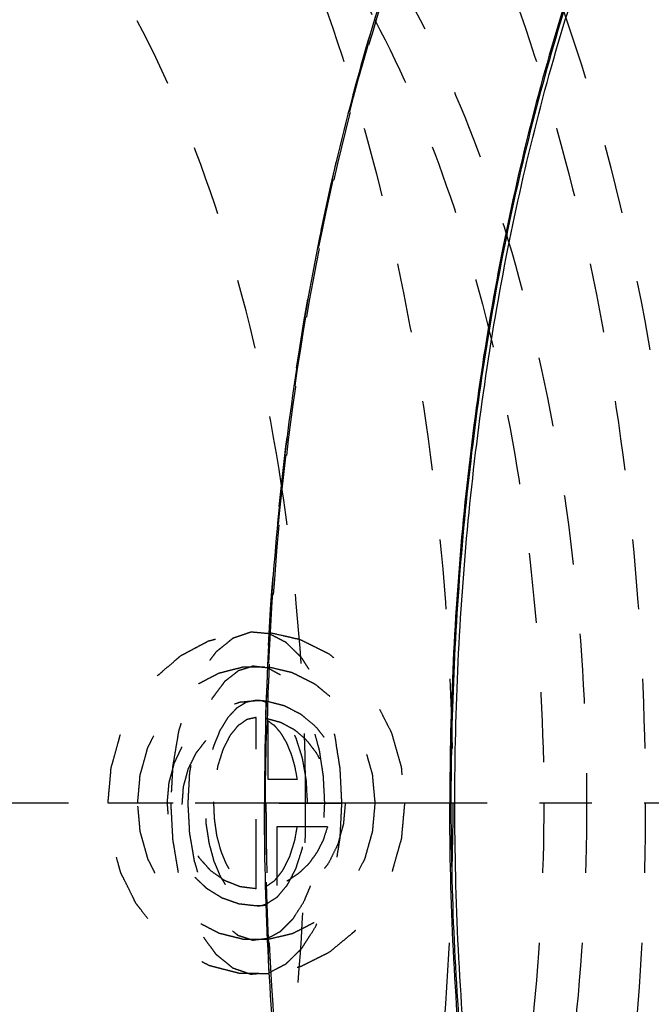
# Model space of a CAD drawing. Header units: millimetres. Extents: x 266 to 734, y 359 to 646.
# Tile 4 of 7: x 534 to 593, y 481 to 573. Entities that reach past the tile are written whole.
import ezdxf

# ---------------------------------------------------------------- set-up
doc = ezdxf.new("R2010")
doc.units = ezdxf.units.MM
doc.header["$LTSCALE"] = 65.185185
doc.linetypes.add('CENTER', pattern=[0.6, 0.375, -0.075, 0.075, -0.075])
doc.linetypes.add('HIDDEN', pattern=[0.2, 0.1, -0.1])
for name, color, linetype in [('KOERPER', 7, 'CONTINUOUS'), ('KONST.EL_MIT_GEO', 7, 'CONTINUOUS'), ('KURVEN', 7, 'CONTINUOUS')]:
    doc.layers.add(name, color=color, linetype=linetype)

msp = doc.modelspace()

# ---------------------------------------------------------------- linework, layer by layer
at = {"layer": 'KOERPER', "color": 2, "linetype": 'CENTER'}
msp.add_line((734.154, 499.4), (265.791, 499.4), dxfattribs=at)
at = {"layer": 'KOERPER', "color": 7, "linetype": 'CONTINUOUS'}
for points, knots in [([(626.864, 639.899), (624.562, 639.88), (619.884, 639.376), (610.463, 636.472), (598.954, 629.086), (586.929, 615.67), (576.497, 598.027), (567.981, 576.764), (561.661, 552.635), (557.77, 526.527), (556.899, 508.525), (556.899, 499.4)], [0, 0, 0, 0, 0.0407, 0.082581, 0.173399, 0.278137, 0.398605, 0.534027, 0.681913, 0.838654, 1, 1, 1, 1]), ([(626.864, 358.901), (624.562, 358.92), (619.884, 359.424), (610.463, 362.328), (598.954, 369.714), (586.929, 383.13), (576.497, 400.773), (567.981, 422.036), (561.661, 446.165), (557.77, 472.273), (556.899, 490.275), (556.899, 499.4)], [0, 0, 0, 0, 0.0407, 0.082581, 0.173399, 0.278137, 0.398605, 0.534027, 0.681913, 0.838654, 1, 1, 1, 1]), ([(644.47, 358.9), (642.163, 358.9), (637.474, 359.368), (628.024, 362.209), (616.467, 369.541), (604.391, 382.929), (593.912, 400.573), (585.356, 421.862), (579.005, 446.036), (575.095, 472.205), (574.22, 490.252), (574.22, 499.4)], [0, 0, 0, 0, 0.040713, 0.082569, 0.17327, 0.277885, 0.39828, 0.533699, 0.681651, 0.838509, 1, 1, 1, 1])]:
    msp.add_open_spline(points, degree=3, knots=knots, dxfattribs=at)
at = {"layer": 'KOERPER', "color": 8, "linetype": 'HIDDEN'}
for points, knots in [([(510.493, 627.4), (512.595, 627.4), (516.867, 626.974), (525.476, 624.386), (536.005, 617.706), (547.006, 605.508), (556.553, 589.434), (564.348, 570.04), (570.134, 548.017), (573.696, 524.175), (574.493, 507.734), (574.493, 499.4)], [0, 0, 0, 0, 0.040713, 0.082569, 0.17327, 0.277885, 0.398281, 0.5337, 0.681651, 0.83851, 1, 1, 1, 1]), ([(558.503, 529.075), (557.273, 537.034), (553.947, 551.992), (547.105, 569.284), (540.21, 580.786), (533.269, 589.626), (526.883, 594.869), (522.31, 597.082)], [0, 0, 0, 0, 0.303848, 0.575979, 0.697405, 0.808317, 1, 1, 1, 1]), ([(560.743, 499.4), (560.743, 501.908), (560.557, 511.831), (559.636, 521.744), (558.503, 529.075)], [0, 0, 0, 0, 0.252644, 1, 1, 1, 1]), ([(574.493, 499.4), (574.493, 491.066), (573.696, 474.625), (570.134, 450.783), (564.348, 428.76), (556.553, 409.366), (547.006, 393.292), (536.005, 381.094), (525.476, 374.414), (516.867, 371.826), (512.595, 371.4), (510.493, 371.4)], [0, 0, 0, 0, 0.16149, 0.318349, 0.4663, 0.601719, 0.722115, 0.82673, 0.917431, 0.959287, 1, 1, 1, 1]), ([(558.503, 469.725), (558.876, 472.142), (560.194, 481.981), (560.743, 491.92), (560.743, 499.4)], [0, 0, 0, 0, 0.246387, 1, 1, 1, 1])]:
    msp.add_open_spline(points, degree=3, knots=knots, dxfattribs=at)
at = {"layer": 'KONST.EL_MIT_GEO', "color": 8, "linetype": 'HIDDEN'}
msp.add_arc((835.892, 499.408), 279.003, 176.97923, 183.02068, dxfattribs=at)
for points, knots in [([(550.197, 639.4), (552.495, 639.4), (557.168, 638.934), (566.585, 636.103), (578.101, 628.797), (590.133, 615.456), (600.575, 597.875), (609.101, 576.662), (615.429, 552.574), (619.325, 526.498), (620.197, 508.515), (620.197, 499.4)], [0, 0, 0, 0, 0.040713, 0.082569, 0.17327, 0.277886, 0.398281, 0.5337, 0.681652, 0.838511, 1, 1, 1, 1]), ([(556.999, 499.4), (556.999, 508.535), (557.874, 526.556), (561.778, 552.688), (568.119, 576.828), (576.664, 598.086), (587.128, 615.705), (599.187, 629.074), (610.726, 636.396), (620.165, 639.233), (627.149, 639.93), (634.134, 639.233), (643.573, 636.396), (655.112, 629.074), (667.171, 615.705), (677.635, 598.086), (686.179, 576.828), (692.521, 552.688), (696.425, 526.556), (697.299, 508.535), (697.299, 499.4)], [0, 0, 0, 0, 0.080745, 0.159175, 0.23315, 0.30086, 0.361057, 0.413365, 0.458716, 0.479644, 0.5, 0.520356, 0.541284, 0.586635, 0.638943, 0.69914, 0.76685, 0.840825, 0.919255, 1, 1, 1, 1]), ([(626.889, 639.4), (624.604, 639.4), (619.956, 638.936), (610.581, 636.115), (599.101, 628.824), (587.093, 615.5), (576.661, 597.925), (568.137, 576.708), (561.808, 552.608), (557.912, 526.516), (557.039, 508.522), (557.039, 499.4)], [0, 0, 0, 0, 0.040508, 0.082181, 0.172631, 0.277157, 0.397587, 0.533124, 0.681243, 0.838299, 1, 1, 1, 1]), ([(565.458, 566.517), (568.276, 576.832), (573.478, 591.536), (582.999, 608.996), (590.672, 619.691), (599.018, 628.282), (607.93, 634.608), (617.275, 638.509), (623.748, 639.4), (626.889, 639.4)], [0, 0, 0, 0, 0.315898, 0.457321, 0.586504, 0.703556, 0.809632, 0.907181, 1, 1, 1, 1]), ([(523.58, 630.384), (526.082, 632.152), (531.237, 635.172), (539.565, 637.927), (548.044, 638.644), (556.494, 637.291), (564.749, 633.921), (572.683, 628.628), (580.201, 621.516), (587.219, 612.696), (593.653, 602.291), (601.584, 585.99), (609.32, 562.578), (614.935, 531.887), (616.197, 510.375), (616.197, 499.4)], [0, 0, 0, 0, 0.047643, 0.092233, 0.135313, 0.178674, 0.22406, 0.272891, 0.326146, 0.384356, 0.447686, 0.516003, 0.665867, 0.829338, 1, 1, 1, 1]), ([(510.437, 621.09), (512.761, 622.733), (517.551, 625.539), (525.288, 628.099), (533.165, 628.765), (541.016, 627.509), (548.685, 624.378), (556.056, 619.46), (563.042, 612.854), (572.1, 601.463), (581.722, 583.422), (590.094, 558.104), (595.312, 529.581), (596.485, 509.596), (596.485, 499.4)], [0, 0, 0, 0, 0.047651, 0.09225, 0.135337, 0.178706, 0.224099, 0.272939, 0.326201, 0.384422, 0.51592, 0.665809, 0.829307, 1, 1, 1, 1]), ([(528.485, 627.4), (530.586, 627.4), (534.858, 626.974), (543.467, 624.386), (553.996, 617.705), (564.998, 605.508), (574.544, 589.434), (582.339, 570.04), (588.125, 548.017), (591.687, 524.175), (592.485, 507.734), (592.485, 499.4)], [0, 0, 0, 0, 0.040713, 0.082569, 0.17327, 0.277886, 0.398281, 0.533701, 0.681652, 0.83851, 1, 1, 1, 1]), ([(499.409, 499.4), (499.409, 506.799), (500.117, 521.397), (503.278, 542.566), (508.414, 562.126), (515.336, 579.356), (523.815, 593.64), (533.589, 604.481), (542.945, 610.419), (550.595, 612.721), (554.391, 613.1), (556.259, 613.1)], [0, 0, 0, 0, 0.161399, 0.318203, 0.466122, 0.601549, 0.721988, 0.826654, 0.917398, 0.959272, 1, 1, 1, 1]), ([(579.703, 602.982), (583.232, 599.787), (589.886, 591.923), (597.945, 577.701), (604.527, 560.746), (607.674, 548.419), (608.981, 541.939)], [0, 0, 0, 0, 0.207912, 0.445627, 0.711257, 1, 1, 1, 1]), ([(532.747, 599.9), (535.948, 599.9), (542.709, 598.55), (552.009, 592.875), (560.43, 583.984), (565.041, 576.627), (567.202, 572.554)], [0, 0, 0, 0, 0.208625, 0.437387, 0.699495, 1, 1, 1, 1]), ([(578.123, 599.994), (581.869, 596.221), (588.817, 587.007), (596.938, 570.596), (603.231, 551.256), (605.957, 537.316), (606.986, 530.036)], [0, 0, 0, 0, 0.207731, 0.446449, 0.712712, 1, 1, 1, 1]), ([(568.742, 577.398), (571.784, 572.324), (577.121, 560.917), (582.736, 542.062), (586.216, 521.237), (586.997, 506.761), (586.997, 499.4)], [0, 0, 0, 0, 0.21927, 0.463999, 0.727181, 1, 1, 1, 1]), ([(567.202, 572.554), (569.836, 567.592), (574.452, 556.679), (579.32, 538.918), (582.324, 519.566), (582.997, 506.188), (582.997, 499.4)], [0, 0, 0, 0, 0.223237, 0.468768, 0.730247, 1, 1, 1, 1]), ([(557.277, 514.111), (557.754, 523.151), (559.552, 540.798), (563.178, 558.171), (565.458, 566.517)], [0, 0, 0, 0, 0.511301, 1, 1, 1, 1]), ([(556.259, 385.7), (554.392, 385.7), (550.596, 386.079), (542.946, 388.38), (533.59, 394.318), (523.816, 405.159), (515.336, 419.444), (508.414, 436.673), (503.278, 456.233), (500.117, 477.403), (499.409, 492.001), (499.409, 499.4)], [0, 0, 0, 0, 0.040728, 0.082601, 0.173342, 0.278009, 0.398448, 0.533877, 0.681798, 0.838602, 1, 1, 1, 1]), ([(596.485, 499.4), (596.485, 489.209), (595.313, 469.234), (590.099, 440.718), (581.731, 415.4), (572.111, 397.354), (563.053, 385.958), (556.066, 379.347), (548.694, 374.427), (541.023, 371.293), (533.171, 370.035), (525.292, 370.7), (517.552, 373.26), (512.761, 376.066), (510.437, 377.71)], [0, 0, 0, 0, 0.170596, 0.334047, 0.483936, 0.615471, 0.673712, 0.726993, 0.775849, 0.821255, 0.864634, 0.907731, 0.952338, 1, 1, 1, 1]), ([(616.197, 499.4), (616.197, 488.425), (614.935, 466.913), (609.32, 436.222), (601.584, 412.81), (593.653, 396.509), (587.219, 386.104), (580.201, 377.284), (572.683, 370.172), (564.749, 364.879), (556.494, 361.509), (548.044, 360.156), (539.566, 360.873), (531.237, 363.628), (526.082, 366.648), (523.58, 368.416)], [0, 0, 0, 0, 0.170662, 0.334133, 0.483997, 0.552314, 0.615644, 0.673854, 0.727109, 0.77594, 0.821326, 0.864687, 0.907767, 0.952357, 1, 1, 1, 1]), ([(592.485, 499.4), (592.485, 491.07), (591.687, 474.636), (588.129, 450.802), (582.346, 428.781), (574.553, 409.383), (565.006, 393.303), (554.003, 381.1), (543.471, 374.416), (534.86, 371.826), (530.586, 371.4), (528.485, 371.4)], [0, 0, 0, 0, 0.161402, 0.318214, 0.466147, 0.601587, 0.722023, 0.826677, 0.917408, 0.959276, 1, 1, 1, 1]), ([(620.197, 499.4), (620.197, 490.285), (619.325, 472.302), (615.429, 446.226), (609.101, 422.138), (600.575, 400.925), (590.133, 383.344), (578.101, 370.003), (566.585, 362.697), (557.168, 359.866), (552.495, 359.4), (550.197, 359.4)], [0, 0, 0, 0, 0.161489, 0.318348, 0.4663, 0.601719, 0.722114, 0.82673, 0.917431, 0.959287, 1, 1, 1, 1]), ([(697.299, 499.4), (697.299, 490.265), (696.425, 472.244), (692.521, 446.112), (686.179, 421.972), (677.635, 400.714), (667.171, 383.095), (655.112, 369.726), (643.573, 362.404), (634.134, 359.567), (627.149, 358.87), (620.165, 359.567), (610.726, 362.404), (599.187, 369.726), (587.128, 383.095), (576.664, 400.714), (568.119, 421.972), (561.778, 446.112), (557.874, 472.244), (556.999, 490.265), (556.999, 499.4)], [0, 0, 0, 0, 0.080745, 0.159175, 0.23315, 0.30086, 0.361057, 0.413365, 0.458716, 0.479644, 0.5, 0.520356, 0.541284, 0.586635, 0.638943, 0.69914, 0.76685, 0.840825, 0.919255, 1, 1, 1, 1]), ([(557.039, 499.4), (557.039, 490.278), (557.912, 472.284), (561.808, 446.192), (568.137, 422.092), (576.661, 400.875), (587.093, 383.299), (599.101, 369.976), (610.581, 362.685), (619.956, 359.864), (624.604, 359.4), (626.89, 359.4)], [0, 0, 0, 0, 0.161701, 0.318757, 0.466877, 0.602413, 0.722843, 0.827369, 0.917819, 0.959492, 1, 1, 1, 1]), ([(582.997, 499.4), (582.997, 492.613), (582.324, 479.236), (579.321, 459.885), (574.453, 442.124), (569.837, 431.21), (567.203, 426.248)], [0, 0, 0, 0, 0.269733, 0.531206, 0.776744, 1, 1, 1, 1]), ([(586.997, 499.4), (586.997, 492.039), (586.216, 477.564), (582.737, 456.739), (577.121, 437.883), (571.783, 426.476), (568.741, 421.401)], [0, 0, 0, 0, 0.272801, 0.535979, 0.780717, 1, 1, 1, 1]), ([(565.458, 432.284), (563.178, 440.631), (559.552, 458.003), (557.754, 475.65), (557.277, 484.69)], [0, 0, 0, 0, 0.4887, 1, 1, 1, 1])]:
    msp.add_open_spline(points, degree=3, knots=knots, dxfattribs=at)
at = {"layer": 'KONST.EL_MIT_GEO', "color": 7, "linetype": 'CONTINUOUS'}
for points, knots in [([(640.691, 639.697), (638.451, 639.456), (633.919, 638.523), (624.871, 634.884), (613.939, 626.883), (602.542, 613.163), (592.676, 595.545), (584.642, 574.608), (578.694, 551.051), (575.038, 525.688), (574.22, 508.238), (574.22, 499.4)], [0, 0, 0, 0, 0.040663, 0.082956, 0.175266, 0.281479, 0.402777, 0.538166, 0.685198, 0.840463, 1, 1, 1, 1]), ([(637.237, 359.918), (632.796, 360.839), (623.69, 364.609), (611.635, 374.605), (600.827, 388.646), (591.524, 406.281), (583.978, 426.961), (578.427, 450.027), (575.051, 474.726), (573.965, 500.244), (575.204, 525.733), (578.727, 550.349), (584.416, 573.28), (592.085, 593.779), (601.494, 611.193), (612.393, 624.981), (624.524, 634.697), (633.649, 638.235), (638.084, 639.047)], [0, 0, 0, 0, 0.041795, 0.088867, 0.142847, 0.204063, 0.271919, 0.3452, 0.422282, 0.501291, 0.580233, 0.657121, 0.730092, 0.797543, 0.858292, 0.911795, 0.958452, 1, 1, 1, 1]), ([(574.692, 499.4), (574.692, 508.192), (575.505, 525.555), (579.139, 550.793), (585.053, 574.242), (593.043, 595.091), (602.856, 612.641), (614.193, 626.315), (625.068, 634.301), (634.072, 637.943), (638.582, 638.883), (640.811, 639.128)], [0, 0, 0, 0, 0.159427, 0.314634, 0.461651, 0.597058, 0.718395, 0.824659, 0.917021, 0.959327, 1, 1, 1, 1]), ([(644.47, 359.46), (642.176, 359.473), (637.512, 359.963), (628.118, 362.836), (616.638, 370.177), (604.644, 383.534), (594.238, 401.111), (585.742, 422.301), (579.439, 446.349), (575.561, 472.369), (574.692, 490.308), (574.692, 499.4)], [0, 0, 0, 0, 0.040708, 0.082587, 0.17338, 0.278096, 0.398562, 0.534007, 0.681926, 0.838682, 1, 1, 1, 1])]:
    msp.add_open_spline(points, degree=3, knots=knots, dxfattribs=at)
at = {"layer": 'KURVEN', "color": 8, "linetype": 'HIDDEN'}
for p, q in [((556.135, 491.4), (556.135, 507.4)), ((557.235, 501.6), (557.235, 507.092)), ((559.981, 501.6), (557.235, 501.6)), ((569.992, 499.4), (542.279, 499.4)), ((558.287, 499.4), (564.098, 499.4)), ((562.796, 497.2), (558.04, 497.2)), ((558.04, 497.2), (558.04, 491.708))]:
    msp.add_line(p, q, dxfattribs=at)
for points, knots in [([(542.279, 499.4), (542.328, 499.945), (542.403, 500.763), (542.483, 501.718), (542.54, 502.262), (542.551, 502.677), (542.685, 503.062), (542.821, 503.587), (543.007, 504.238), (543.182, 504.893), (543.335, 505.412), (543.417, 505.814), (543.622, 506.167), (543.852, 506.655), (544.155, 507.259), (544.449, 507.868), (544.694, 508.346), (544.852, 508.73), (545.109, 509.018), (545.416, 509.435), (545.814, 509.944), (546.203, 510.462), (546.524, 510.865), (546.74, 511.194), (547.051, 511.422), (547.432, 511.762), (547.92, 512.174), (548.404, 512.589), (548.742, 512.883), (548.938, 513.044), (549.077, 513.183), (549.245, 513.255), (549.458, 513.374), (549.837, 513.572), (550.375, 513.86), (550.915, 514.144), (551.292, 514.348), (551.509, 514.458), (551.665, 514.558), (551.847, 514.59), (552.081, 514.656), (552.494, 514.761), (553.082, 514.918), (553.671, 515.07), (554.082, 515.181), (554.318, 515.238), (554.494, 515.3), (554.674, 515.287), (554.913, 515.296), (555.332, 515.3), (556.17, 515.317), (556.888, 515.328), (557.367, 515.337)], [0, 0, 0, 0, 0.0625, 0.09375, 0.109375, 0.125, 0.140625, 0.15625, 0.1875, 0.21875, 0.234375, 0.25, 0.265625, 0.28125, 0.3125, 0.34375, 0.359375, 0.375, 0.390625, 0.40625, 0.4375, 0.46875, 0.484375, 0.5, 0.515625, 0.53125, 0.5625, 0.59375, 0.609375, 0.617188, 0.625, 0.632812, 0.640625, 0.65625, 0.6875, 0.71875, 0.734375, 0.742188, 0.75, 0.757812, 0.765625, 0.78125, 0.8125, 0.84375, 0.859375, 0.867188, 0.875, 0.882812, 0.890625, 0.90625, 0.9375, 1, 1, 1, 1]), ([(557.358, 515.212), (557.075, 515.239), (556.651, 515.28), (556.155, 515.324), (555.908, 515.35), (555.766, 515.358), (555.66, 515.385), (555.553, 515.332), (555.412, 515.29), (555.163, 515.202), (554.808, 515.084), (554.453, 514.962), (554.204, 514.881), (554.063, 514.828), (553.954, 514.808), (553.857, 514.711), (553.722, 514.608), (553.489, 514.416), (553.155, 514.149), (552.822, 513.877), (552.587, 513.691), (552.455, 513.578), (552.351, 513.511), (552.267, 513.377), (552.149, 513.222), (551.945, 512.94), (551.652, 512.541), (551.358, 512.146), (551.127, 511.818), (550.942, 511.605), (550.803, 511.264), (550.602, 510.855), (550.357, 510.326), (550.107, 509.808), (549.914, 509.382), (549.752, 509.089), (549.654, 508.698), (549.501, 508.211), (549.319, 507.59), (549.13, 506.976), (548.987, 506.477), (548.86, 506.121), (548.807, 505.698), (548.71, 505.156), (548.598, 504.471), (548.48, 503.791), (548.394, 503.242), (548.309, 502.84), (548.302, 502.404), (548.265, 501.834), (548.214, 500.83), (548.166, 499.972), (548.135, 499.4)], [0, 0, 0, 0, 0.0625, 0.09375, 0.109375, 0.117188, 0.125, 0.132812, 0.140625, 0.15625, 0.1875, 0.21875, 0.234375, 0.242188, 0.25, 0.257812, 0.265625, 0.28125, 0.3125, 0.34375, 0.359375, 0.367188, 0.375, 0.382812, 0.390625, 0.40625, 0.4375, 0.46875, 0.484375, 0.5, 0.515625, 0.53125, 0.5625, 0.59375, 0.609375, 0.625, 0.640625, 0.65625, 0.6875, 0.71875, 0.734375, 0.75, 0.765625, 0.78125, 0.8125, 0.84375, 0.859375, 0.875, 0.890625, 0.90625, 0.9375, 1, 1, 1, 1]), ([(564.135, 499.4), (564.111, 499.869), (564.075, 500.573), (564.029, 501.512), (563.993, 502.096), (563.982, 502.57), (563.907, 503.018), (563.788, 503.808), (563.635, 504.699), (563.518, 505.619), (563.281, 506.438), (562.994, 507.464), (562.728, 508.524), (562.406, 509.218), (562.179, 509.761), (561.946, 510.291), (561.653, 511.036), (561.264, 511.58), (560.894, 512.166), (560.612, 512.591), (560.386, 512.975), (560.17, 513.167), (559.959, 513.379), (559.694, 513.637), (559.377, 513.952), (559.112, 514.207), (558.902, 514.425), (558.669, 514.519), (558.386, 514.68), (557.929, 514.913), (557.587, 515.093), (557.358, 515.212)], [0, 0, 0, 0, 0.0625, 0.09375, 0.125, 0.140625, 0.15625, 0.1875, 0.25, 0.28125, 0.3125, 0.375, 0.4375, 0.46875, 0.5, 0.53125, 0.5625, 0.625, 0.65625, 0.6875, 0.71875, 0.734375, 0.75, 0.78125, 0.8125, 0.84375, 0.859375, 0.875, 0.90625, 0.9375, 1, 1, 1, 1]), ([(557.367, 515.337), (557.781, 515.243), (558.403, 515.1), (559.233, 514.917), (559.748, 514.787), (560.168, 514.72), (560.561, 514.515), (561.055, 514.276), (561.647, 513.98), (562.141, 513.739), (562.534, 513.539), (562.938, 513.361), (563.356, 512.985), (563.877, 512.57), (564.393, 512.144), (564.825, 511.794), (565.125, 511.545), (565.3, 511.408), (565.438, 511.214), (565.624, 510.992), (565.913, 510.624), (566.277, 510.169), (566.639, 509.712), (566.932, 509.349), (567.109, 509.116), (567.264, 508.942), (567.369, 508.725), (567.562, 508.353), (567.832, 507.817), (568.16, 507.177), (568.478, 506.532), (568.773, 506.007), (568.889, 505.537), (569.026, 505.076), (569.189, 504.496), (569.39, 503.802), (569.552, 503.221), (569.693, 502.761), (569.716, 502.255), (569.786, 501.638), (569.874, 500.642), (569.945, 499.897), (569.992, 499.4)], [0, 0, 0, 0, 0.0625, 0.09375, 0.125, 0.140625, 0.15625, 0.1875, 0.21875, 0.25, 0.265625, 0.28125, 0.3125, 0.34375, 0.375, 0.40625, 0.421875, 0.429688, 0.4375, 0.453125, 0.46875, 0.5, 0.53125, 0.546875, 0.5625, 0.570312, 0.578125, 0.59375, 0.625, 0.65625, 0.6875, 0.71875, 0.734375, 0.75, 0.78125, 0.8125, 0.84375, 0.859375, 0.875, 0.90625, 0.9375, 1, 1, 1, 1]), ([(545.05, 499.4), (545.089, 499.836), (545.15, 500.49), (545.213, 501.254), (545.259, 501.69), (545.267, 502.02), (545.377, 502.335), (545.488, 502.761), (545.64, 503.291), (545.784, 503.824), (545.908, 504.245), (545.977, 504.574), (546.141, 504.853), (546.326, 505.244), (546.57, 505.725), (546.806, 506.212), (547.004, 506.594), (547.131, 506.9), (547.337, 507.13), (547.585, 507.463), (547.904, 507.868), (548.216, 508.281), (548.474, 508.603), (548.648, 508.866), (548.897, 509.047), (549.202, 509.318), (549.594, 509.645), (549.98, 509.98), (550.295, 510.237), (550.517, 510.458), (550.792, 510.574), (551.14, 510.765), (551.582, 510.991), (552.02, 511.226), (552.374, 511.402), (552.631, 511.565), (552.92, 511.612), (553.295, 511.716), (553.768, 511.831), (554.239, 511.956), (554.617, 512.043), (554.898, 512.14), (555.189, 512.117), (555.573, 512.129), (556.247, 512.129), (556.824, 512.137), (557.208, 512.14)], [0, 0, 0, 0, 0.0625, 0.09375, 0.109375, 0.125, 0.140625, 0.15625, 0.1875, 0.21875, 0.234375, 0.25, 0.265625, 0.28125, 0.3125, 0.34375, 0.359375, 0.375, 0.390625, 0.40625, 0.4375, 0.46875, 0.484375, 0.5, 0.515625, 0.53125, 0.5625, 0.59375, 0.609375, 0.625, 0.640625, 0.65625, 0.6875, 0.71875, 0.734375, 0.75, 0.765625, 0.78125, 0.8125, 0.84375, 0.859375, 0.875, 0.890625, 0.90625, 0.9375, 1, 1, 1, 1]), ([(557.204, 512.02), (556.974, 512.048), (556.629, 512.086), (556.226, 512.14), (555.996, 512.159), (555.823, 512.206), (555.653, 512.125), (555.425, 512.062), (555.141, 511.967), (554.856, 511.882), (554.63, 511.801), (554.456, 511.774), (554.298, 511.621), (554.083, 511.462), (553.815, 511.247), (553.546, 511.042), (553.333, 510.865), (553.167, 510.765), (553.027, 510.544), (552.83, 510.291), (552.589, 509.96), (552.344, 509.638), (552.153, 509.37), (551.998, 509.194), (551.888, 508.924), (551.726, 508.597), (551.529, 508.176), (551.328, 507.762), (551.173, 507.423), (551.043, 507.19), (550.964, 506.878), (550.841, 506.489), (550.694, 505.993), (550.543, 505.503), (550.427, 505.105), (550.326, 504.821), (550.282, 504.482), (550.204, 504.05), (550.114, 503.503), (550.018, 502.959), (549.948, 502.52), (549.879, 502.201), (549.873, 501.844), (549.843, 501.381), (549.801, 500.564), (549.761, 499.866), (549.735, 499.4)], [0, 0, 0, 0, 0.0625, 0.09375, 0.109375, 0.125, 0.140625, 0.15625, 0.1875, 0.21875, 0.234375, 0.25, 0.265625, 0.28125, 0.3125, 0.34375, 0.359375, 0.375, 0.390625, 0.40625, 0.4375, 0.46875, 0.484375, 0.5, 0.515625, 0.53125, 0.5625, 0.59375, 0.609375, 0.625, 0.640625, 0.65625, 0.6875, 0.71875, 0.734375, 0.75, 0.765625, 0.78125, 0.8125, 0.84375, 0.859375, 0.875, 0.890625, 0.90625, 0.9375, 1, 1, 1, 1]), ([(557.208, 512.14), (557.54, 512.062), (558.036, 511.943), (558.699, 511.791), (559.11, 511.683), (559.447, 511.626), (559.755, 511.462), (560.143, 511.271), (560.607, 511.035), (560.995, 510.842), (561.303, 510.683), (561.62, 510.541), (561.954, 510.237), (562.37, 509.904), (562.916, 509.443), (563.487, 509.022), (563.932, 508.409), (564.282, 507.974), (564.631, 507.535), (564.883, 507.199), (565.068, 506.987), (565.15, 506.816), (565.301, 506.523), (565.599, 505.933), (565.929, 505.253), (566.249, 504.675), (566.343, 504.298), (566.452, 503.929), (566.582, 503.464), (566.742, 502.909), (566.871, 502.445), (566.984, 502.076), (567.002, 501.674), (567.057, 501.182), (567.127, 500.389), (567.183, 499.796), (567.22, 499.4)], [0, 0, 0, 0, 0.0625, 0.09375, 0.125, 0.140625, 0.15625, 0.1875, 0.21875, 0.25, 0.265625, 0.28125, 0.3125, 0.34375, 0.375, 0.4375, 0.46875, 0.5, 0.53125, 0.5625, 0.570312, 0.578125, 0.59375, 0.625, 0.6875, 0.71875, 0.734375, 0.75, 0.78125, 0.8125, 0.84375, 0.859375, 0.875, 0.90625, 0.9375, 1, 1, 1, 1]), ([(562.535, 499.4), (562.517, 499.769), (562.483, 500.508), (562.431, 501.334), (562.417, 501.893), (562.359, 502.246), (562.267, 502.868), (562.148, 503.571), (562.059, 504.292), (561.872, 504.951), (561.645, 505.774), (561.434, 506.627), (561.184, 507.175), (561.007, 507.606), (560.825, 508.026), (560.598, 508.613), (560.214, 509.175), (559.845, 509.756), (559.592, 510.188), (559.423, 510.343), (559.259, 510.514), (559.052, 510.722), (558.804, 510.975), (558.597, 511.181), (558.433, 511.356), (558.247, 511.438), (558.022, 511.572), (557.658, 511.769), (557.385, 511.92), (557.204, 512.02)], [0, 0, 0, 0, 0.0625, 0.125, 0.140625, 0.15625, 0.1875, 0.25, 0.28125, 0.3125, 0.375, 0.4375, 0.46875, 0.5, 0.53125, 0.5625, 0.625, 0.6875, 0.71875, 0.734375, 0.75, 0.78125, 0.8125, 0.84375, 0.859375, 0.875, 0.90625, 0.9375, 1, 1, 1, 1]), ([(556.135, 489.8), (555.866, 489.83), (555.462, 489.878), (554.991, 489.928), (554.722, 489.963), (554.519, 489.969), (554.323, 490.056), (554.059, 490.142), (553.731, 490.261), (553.4, 490.374), (553.139, 490.471), (552.935, 490.525), (552.763, 490.651), (552.522, 490.794), (552.226, 490.981), (551.926, 491.162), (551.69, 491.315), (551.505, 491.411), (551.352, 491.577), (551.138, 491.774), (550.874, 492.03), (550.606, 492.28), (550.398, 492.486), (550.227, 492.627), (550.11, 492.819), (549.935, 493.058), (549.724, 493.362), (549.508, 493.663), (549.341, 493.908), (549.201, 494.079), (549.116, 494.3), (548.984, 494.578), (548.825, 494.931), (548.661, 495.281), (548.537, 495.563), (548.426, 495.769), (548.383, 495.998), (548.301, 496.296), (548.207, 496.671), (548.107, 497.044), (548.035, 497.345), (547.963, 497.565), (547.958, 497.807), (547.928, 498.121), (547.899, 498.518), (547.864, 498.913), (547.844, 499.229), (547.81, 499.468), (547.846, 499.7), (547.869, 500.011), (547.908, 500.399), (547.94, 500.787), (547.973, 501.097), (547.98, 501.332), (548.056, 501.558), (548.133, 501.862), (548.238, 502.24), (548.337, 502.621), (548.424, 502.922), (548.472, 503.157), (548.582, 503.355), (548.707, 503.632), (548.872, 503.973), (549.031, 504.317), (549.165, 504.589), (549.249, 504.803), (549.394, 504.977), (549.566, 505.224), (549.79, 505.527), (550.008, 505.834), (550.188, 506.073), (550.311, 506.269), (550.478, 506.403), (550.686, 506.603), (550.951, 506.845), (551.213, 507.092), (551.427, 507.283), (551.576, 507.443), (551.768, 507.54), (552.009, 507.691), (552.316, 507.872), (552.62, 508.059), (552.865, 508.2), (553.044, 508.326), (553.243, 508.375), (553.502, 508.468), (553.827, 508.573), (554.151, 508.686), (554.412, 508.767), (554.602, 508.849), (554.814, 508.853), (555.089, 508.886), (555.575, 508.93), (555.989, 508.972), (556.266, 508.999)], [0, 0, 0, 0, 0.03125, 0.046875, 0.054688, 0.0625, 0.070312, 0.078125, 0.09375, 0.109375, 0.117188, 0.125, 0.132812, 0.140625, 0.15625, 0.171875, 0.179688, 0.1875, 0.195312, 0.203125, 0.21875, 0.234375, 0.242188, 0.25, 0.257812, 0.265625, 0.28125, 0.296875, 0.304688, 0.3125, 0.320312, 0.328125, 0.34375, 0.359375, 0.367188, 0.375, 0.382812, 0.390625, 0.40625, 0.421875, 0.429688, 0.4375, 0.445312, 0.453125, 0.46875, 0.484375, 0.492188, 0.5, 0.507812, 0.515625, 0.53125, 0.546875, 0.554688, 0.5625, 0.570312, 0.578125, 0.59375, 0.609375, 0.617188, 0.625, 0.632812, 0.640625, 0.65625, 0.671875, 0.679688, 0.6875, 0.695312, 0.703125, 0.71875, 0.734375, 0.742188, 0.75, 0.757812, 0.765625, 0.78125, 0.796875, 0.804688, 0.8125, 0.820312, 0.828125, 0.84375, 0.859375, 0.867188, 0.875, 0.882812, 0.890625, 0.90625, 0.921875, 0.929688, 0.9375, 0.945312, 0.953125, 0.96875, 1, 1, 1, 1]), ([(556.135, 509), (555.98, 508.97), (555.747, 508.922), (555.475, 508.872), (555.32, 508.837), (555.202, 508.831), (555.089, 508.744), (554.937, 508.658), (554.747, 508.539), (554.556, 508.426), (554.405, 508.329), (554.287, 508.275), (554.188, 508.149), (554.049, 508.006), (553.878, 507.819), (553.705, 507.638), (553.569, 507.485), (553.462, 507.389), (553.374, 507.223), (553.25, 507.025), (553.096, 506.772), (552.916, 506.463), (552.719, 506.182), (552.584, 505.797), (552.432, 505.441), (552.288, 505.071), (552.126, 504.73), (552.029, 504.287), (551.912, 503.872), (551.806, 503.446), (551.678, 503.035), (551.628, 502.576), (551.555, 502.131), (551.494, 501.678), (551.41, 501.239), (551.405, 500.755), (551.377, 500.283), (551.361, 499.808), (551.322, 499.33), (551.364, 498.868), (551.382, 498.401), (551.413, 497.936), (551.42, 497.466), (551.508, 497.016), (551.573, 496.558), (551.649, 496.108), (551.705, 495.636), (551.832, 495.241), (551.939, 494.825), (552.056, 494.419), (552.153, 493.991), (552.321, 493.642), (552.469, 493.27), (552.626, 492.913), (552.768, 492.52), (552.962, 492.254), (553.141, 491.951), (553.327, 491.667), (553.498, 491.346), (553.721, 491.152), (553.929, 490.926), (554.106, 490.742), (554.247, 490.6), (554.351, 490.474), (554.466, 490.425), (554.615, 490.332), (554.803, 490.227), (554.989, 490.114), (555.14, 490.033), (555.25, 489.951), (555.373, 489.947), (555.531, 489.914), (555.811, 489.87), (556.051, 489.828), (556.211, 489.801)], [0, 0, 0, 0, 0.03125, 0.046875, 0.054688, 0.0625, 0.070312, 0.078125, 0.09375, 0.109375, 0.117188, 0.125, 0.132812, 0.140625, 0.15625, 0.171875, 0.179688, 0.1875, 0.195312, 0.203125, 0.21875, 0.234375, 0.25, 0.265625, 0.28125, 0.296875, 0.3125, 0.328125, 0.34375, 0.359375, 0.375, 0.390625, 0.40625, 0.421875, 0.4375, 0.453125, 0.46875, 0.484375, 0.5, 0.515625, 0.53125, 0.546875, 0.5625, 0.578125, 0.59375, 0.609375, 0.625, 0.640625, 0.65625, 0.671875, 0.6875, 0.703125, 0.71875, 0.734375, 0.75, 0.765625, 0.78125, 0.796875, 0.8125, 0.828125, 0.84375, 0.859375, 0.867188, 0.875, 0.882812, 0.890625, 0.90625, 0.921875, 0.929688, 0.9375, 0.945312, 0.953125, 0.96875, 1, 1, 1, 1]), ([(556.266, 508.999), (556.324, 508.997), (556.442, 508.994), (556.652, 508.982), (556.754, 508.973), (556.894, 508.96), (557.007, 508.947), (557.082, 508.937)], [0, 0, 0, 0, 0.25, 0.5, 0.625, 0.75, 1, 1, 1, 1]), ([(560.935, 499.4), (560.904, 499.94), (560.856, 500.612), (560.827, 501.427), (560.747, 501.951), (560.624, 502.597), (560.515, 503.253), (560.412, 503.761), (560.254, 504.205), (560.114, 504.67), (559.962, 505.12), (559.866, 505.483), (559.704, 505.752), (559.511, 506.143), (559.31, 506.522), (559.139, 506.866), (559.037, 507.047), (558.858, 507.244), (558.601, 507.574), (558.334, 507.875), (558.164, 508.1), (558.035, 508.197), (557.803, 508.34), (557.474, 508.558), (557.209, 508.728), (557.077, 508.813)], [0, 0, 0, 0, 0.125, 0.15625, 0.1875, 0.25, 0.3125, 0.34375, 0.375, 0.4375, 0.46875, 0.5, 0.53125, 0.5625, 0.625, 0.65625, 0.671875, 0.6875, 0.75, 0.8125, 0.828125, 0.84375, 0.875, 0.9375, 1, 1, 1, 1]), ([(557.082, 508.937), (557.326, 508.875), (557.691, 508.781), (558.178, 508.66), (558.481, 508.575), (558.728, 508.529), (558.957, 508.402), (559.363, 508.197), (559.818, 507.942), (560.296, 507.728), (560.692, 507.378), (561.193, 506.95), (561.712, 506.55), (562.038, 506.095), (562.295, 505.772), (562.544, 505.441), (562.9, 505.02), (563.193, 504.366), (563.51, 503.735), (563.772, 503.231), (563.899, 502.673), (564.065, 502.13), (564.195, 501.649), (564.277, 501.377), (564.29, 501.08), (564.33, 500.717), (564.381, 500.131), (564.422, 499.692), (564.449, 499.4)], [0, 0, 0, 0, 0.0625, 0.09375, 0.125, 0.140625, 0.15625, 0.1875, 0.25, 0.28125, 0.3125, 0.375, 0.4375, 0.46875, 0.5, 0.53125, 0.5625, 0.625, 0.6875, 0.71875, 0.75, 0.8125, 0.84375, 0.859375, 0.875, 0.90625, 0.9375, 1, 1, 1, 1]), ([(549.208, 499.274), (549.23, 499.557), (549.26, 499.981), (549.314, 500.543), (549.319, 500.973), (549.457, 501.372), (549.56, 501.779), (549.652, 502.117), (549.729, 502.386), (549.771, 502.594), (549.877, 502.776), (549.996, 503.028), (550.153, 503.34), (550.305, 503.655), (550.433, 503.901), (550.514, 504.1), (550.648, 504.247), (550.809, 504.461), (551.016, 504.722), (551.22, 504.987), (551.387, 505.194), (551.501, 505.364), (551.66, 505.476), (551.855, 505.646), (552.106, 505.851), (552.353, 506.061), (552.555, 506.222), (552.696, 506.36), (552.876, 506.432), (553.102, 506.552), (553.389, 506.692), (553.674, 506.839), (553.904, 506.949), (554.072, 507.051), (554.256, 507.076), (554.496, 507.136), (554.797, 507.202), (555.098, 507.274), (555.339, 507.324), (555.517, 507.381), (555.707, 507.361), (555.957, 507.36), (556.395, 507.347), (556.769, 507.34), (557.019, 507.335)], [0, 0, 0, 0, 0.0625, 0.09375, 0.125, 0.15625, 0.1875, 0.21875, 0.234375, 0.25, 0.265625, 0.28125, 0.3125, 0.34375, 0.359375, 0.375, 0.390625, 0.40625, 0.4375, 0.46875, 0.484375, 0.5, 0.515625, 0.53125, 0.5625, 0.59375, 0.609375, 0.625, 0.640625, 0.65625, 0.6875, 0.71875, 0.734375, 0.75, 0.765625, 0.78125, 0.8125, 0.84375, 0.859375, 0.875, 0.890625, 0.90625, 0.9375, 1, 1, 1, 1]), ([(556.135, 507.4), (556.008, 507.372), (555.817, 507.329), (555.562, 507.275), (555.404, 507.233), (555.275, 507.22), (555.153, 507.13), (554.937, 506.987), (554.694, 506.804), (554.441, 506.662), (554.226, 506.384), (553.955, 506.045), (553.674, 505.733), (553.494, 505.35), (553.353, 505.082), (553.216, 504.805), (553.021, 504.456), (552.857, 503.889), (552.68, 503.346), (552.534, 502.913), (552.46, 502.42), (552.365, 501.945), (552.291, 501.522), (552.244, 501.284), (552.229, 500.886), (552.184, 500.307), (552.152, 499.786), (552.136, 499.526)], [0, 0, 0, 0, 0.0625, 0.09375, 0.125, 0.140625, 0.15625, 0.1875, 0.25, 0.28125, 0.3125, 0.375, 0.4375, 0.46875, 0.5, 0.53125, 0.5625, 0.625, 0.6875, 0.71875, 0.75, 0.8125, 0.84375, 0.859375, 0.875, 0.9375, 1, 1, 1, 1]), ([(557.019, 507.335), (557.222, 507.28), (557.525, 507.196), (557.93, 507.089), (558.181, 507.014), (558.387, 506.972), (558.573, 506.866), (558.904, 506.693), (559.275, 506.478), (559.664, 506.298), (559.992, 506.003), (560.405, 505.642), (560.836, 505.301), (561.099, 504.927), (561.308, 504.66), (561.511, 504.387), (561.799, 504.039), (562.037, 503.502), (562.295, 502.983), (562.508, 502.569), (562.613, 502.102), (562.75, 501.65), (562.857, 501.249), (562.925, 501.021), (562.935, 500.778), (562.968, 500.48), (563.009, 500), (563.042, 499.64), (563.063, 499.4)], [0, 0, 0, 0, 0.0625, 0.09375, 0.125, 0.140625, 0.15625, 0.1875, 0.25, 0.28125, 0.3125, 0.375, 0.4375, 0.46875, 0.5, 0.53125, 0.5625, 0.625, 0.6875, 0.71875, 0.75, 0.8125, 0.84375, 0.859375, 0.875, 0.90625, 0.9375, 1, 1, 1, 1]), ([(559.981, 501.6), (559.922, 501.913), (559.836, 502.386), (559.708, 503.003), (559.571, 503.426), (559.454, 503.87), (559.297, 504.272), (559.128, 504.655), (558.973, 505.073), (558.771, 505.371), (558.584, 505.706), (558.386, 506.015), (558.165, 506.255), (557.988, 506.476), (557.84, 506.637), (557.594, 506.808), (557.396, 506.969), (557.235, 507.092)], [0, 0, 0, 0, 0.125, 0.1875, 0.25, 0.3125, 0.375, 0.4375, 0.5, 0.5625, 0.625, 0.6875, 0.75, 0.8125, 0.84375, 0.875, 1, 1, 1, 1]), ([(557.367, 483.463), (556.892, 483.471), (556.18, 483.482), (555.349, 483.497), (554.933, 483.501), (554.697, 483.51), (554.517, 483.497), (554.345, 483.557), (554.113, 483.612), (553.707, 483.72), (553.128, 483.867), (552.549, 484.019), (552.143, 484.12), (551.913, 484.185), (551.736, 484.215), (551.574, 484.317), (551.353, 484.427), (550.97, 484.633), (550.42, 484.92), (549.872, 485.211), (549.486, 485.41), (549.269, 485.53), (549.096, 485.604), (548.96, 485.739), (548.767, 485.897), (548.434, 486.185), (547.955, 486.589), (547.479, 486.998), (547.143, 487.28), (546.954, 487.447), (546.803, 487.556), (546.691, 487.725), (546.527, 487.929), (546.248, 488.296), (545.847, 488.815), (545.442, 489.333), (545.128, 489.755), (544.864, 490.051), (544.71, 490.424), (544.467, 490.894), (544.177, 491.492), (543.877, 492.084), (543.649, 492.564), (543.448, 492.906), (543.36, 493.319), (543.204, 493.845), (543.024, 494.51), (542.833, 495.172), (542.693, 495.704), (542.555, 496.097), (542.545, 496.515), (542.486, 497.063), (542.405, 498.026), (542.328, 498.85), (542.279, 499.4)], [0, 0, 0, 0, 0.0625, 0.09375, 0.109375, 0.117188, 0.125, 0.132812, 0.140625, 0.15625, 0.1875, 0.21875, 0.234375, 0.242188, 0.25, 0.257812, 0.265625, 0.28125, 0.3125, 0.34375, 0.359375, 0.367188, 0.375, 0.382812, 0.390625, 0.40625, 0.4375, 0.46875, 0.484375, 0.492188, 0.5, 0.507812, 0.515625, 0.53125, 0.5625, 0.59375, 0.609375, 0.625, 0.640625, 0.65625, 0.6875, 0.71875, 0.734375, 0.75, 0.765625, 0.78125, 0.8125, 0.84375, 0.859375, 0.875, 0.890625, 0.90625, 0.9375, 1, 1, 1, 1]), ([(557.208, 486.66), (556.829, 486.663), (556.259, 486.669), (555.594, 486.668), (555.215, 486.679), (554.929, 486.656), (554.647, 486.752), (554.269, 486.838), (553.797, 486.962), (553.325, 487.075), (552.949, 487.178), (552.659, 487.224), (552.402, 487.386), (552.048, 487.561), (551.609, 487.795), (551.167, 488.019), (550.818, 488.209), (550.542, 488.326), (550.324, 488.541), (550.013, 488.792), (549.633, 489.12), (549.247, 489.439), (548.944, 489.704), (548.701, 489.879), (548.521, 490.147), (548.258, 490.472), (547.938, 490.891), (547.612, 491.302), (547.359, 491.639), (547.148, 491.872), (547.021, 492.177), (546.822, 492.559), (546.585, 493.045), (546.34, 493.525), (546.154, 493.915), (545.989, 494.195), (545.92, 494.523), (545.794, 494.944), (545.649, 495.476), (545.496, 496.005), (545.384, 496.431), (545.273, 496.744), (545.265, 497.081), (545.218, 497.521), (545.152, 498.296), (545.09, 498.958), (545.05, 499.4)], [0, 0, 0, 0, 0.0625, 0.09375, 0.109375, 0.125, 0.140625, 0.15625, 0.1875, 0.21875, 0.234375, 0.25, 0.265625, 0.28125, 0.3125, 0.34375, 0.359375, 0.375, 0.390625, 0.40625, 0.4375, 0.46875, 0.484375, 0.5, 0.515625, 0.53125, 0.5625, 0.59375, 0.609375, 0.625, 0.640625, 0.65625, 0.6875, 0.71875, 0.734375, 0.75, 0.765625, 0.78125, 0.8125, 0.84375, 0.859375, 0.875, 0.890625, 0.90625, 0.9375, 1, 1, 1, 1]), ([(548.135, 499.4), (548.165, 498.836), (548.212, 497.992), (548.261, 497.004), (548.297, 496.442), (548.303, 496.015), (548.387, 495.61), (548.473, 495.062), (548.59, 494.38), (548.7, 493.694), (548.796, 493.152), (548.849, 492.728), (548.975, 492.371), (549.117, 491.872), (549.305, 491.257), (549.486, 490.634), (549.638, 490.147), (549.736, 489.753), (549.894, 489.465), (550.083, 489.044), (550.328, 488.531), (550.567, 488.009), (550.765, 487.603), (550.898, 487.269), (551.088, 487.048), (551.321, 486.713), (551.619, 486.307), (551.916, 485.899), (552.122, 485.61), (552.242, 485.451), (552.327, 485.314), (552.431, 485.247), (552.563, 485.133), (552.797, 484.946), (553.13, 484.672), (553.464, 484.402), (553.696, 484.208), (553.831, 484.105), (553.928, 484.007), (554.037, 483.986), (554.178, 483.932), (554.427, 483.85), (554.781, 483.725), (555.136, 483.605), (555.384, 483.515), (555.527, 483.472), (555.632, 483.418), (555.741, 483.445), (555.884, 483.452), (556.136, 483.479), (556.639, 483.522), (557.071, 483.562), (557.358, 483.588)], [0, 0, 0, 0, 0.0625, 0.09375, 0.109375, 0.125, 0.140625, 0.15625, 0.1875, 0.21875, 0.234375, 0.25, 0.265625, 0.28125, 0.3125, 0.34375, 0.359375, 0.375, 0.390625, 0.40625, 0.4375, 0.46875, 0.484375, 0.5, 0.515625, 0.53125, 0.5625, 0.59375, 0.609375, 0.617188, 0.625, 0.632812, 0.640625, 0.65625, 0.6875, 0.71875, 0.734375, 0.742188, 0.75, 0.757812, 0.765625, 0.78125, 0.8125, 0.84375, 0.859375, 0.867188, 0.875, 0.882812, 0.890625, 0.90625, 0.9375, 1, 1, 1, 1]), ([(556.135, 491.4), (555.915, 491.428), (555.584, 491.471), (555.143, 491.525), (554.869, 491.567), (554.646, 491.58), (554.434, 491.67), (554.06, 491.813), (553.64, 491.996), (553.201, 492.138), (552.828, 492.416), (552.358, 492.755), (551.872, 493.067), (551.561, 493.45), (551.317, 493.718), (551.079, 493.995), (550.742, 494.344), (550.457, 494.911), (550.15, 495.454), (549.897, 495.887), (549.77, 496.38), (549.606, 496.855), (549.477, 497.278), (549.396, 497.516), (549.379, 497.781), (549.337, 498.104), (549.281, 498.625), (549.237, 499.014), (549.208, 499.274)], [0, 0, 0, 0, 0.0625, 0.09375, 0.125, 0.140625, 0.15625, 0.1875, 0.25, 0.28125, 0.3125, 0.375, 0.4375, 0.46875, 0.5, 0.53125, 0.5625, 0.625, 0.6875, 0.71875, 0.75, 0.8125, 0.84375, 0.859375, 0.875, 0.90625, 0.9375, 1, 1, 1, 1]), ([(549.735, 499.4), (549.76, 498.942), (549.794, 498.253), (549.853, 497.341), (549.863, 496.642), (550, 495.999), (550.104, 495.341), (550.195, 494.794), (550.273, 494.361), (550.316, 494.022), (550.417, 493.737), (550.531, 493.338), (550.682, 492.847), (550.828, 492.35), (550.951, 491.961), (551.028, 491.649), (551.161, 491.41), (551.318, 491.065), (551.522, 490.644), (551.721, 490.215), (551.885, 489.883), (551.998, 489.606), (552.149, 489.435), (552.337, 489.17), (552.578, 488.852), (552.815, 488.525), (553.008, 488.276), (553.145, 488.058), (553.312, 487.955), (553.524, 487.777), (553.793, 487.571), (554.06, 487.353), (554.276, 487.192), (554.433, 487.039), (554.607, 487.01), (554.833, 486.927), (555.118, 486.841), (555.402, 486.743), (555.63, 486.679), (555.799, 486.596), (555.976, 486.643), (556.209, 486.662), (556.619, 486.715), (556.97, 486.753), (557.204, 486.78)], [0, 0, 0, 0, 0.0625, 0.09375, 0.125, 0.15625, 0.1875, 0.21875, 0.234375, 0.25, 0.265625, 0.28125, 0.3125, 0.34375, 0.359375, 0.375, 0.390625, 0.40625, 0.4375, 0.46875, 0.484375, 0.5, 0.515625, 0.53125, 0.5625, 0.59375, 0.609375, 0.625, 0.640625, 0.65625, 0.6875, 0.71875, 0.734375, 0.75, 0.765625, 0.78125, 0.8125, 0.84375, 0.859375, 0.875, 0.890625, 0.90625, 0.9375, 1, 1, 1, 1]), ([(552.136, 499.526), (552.148, 499.229), (552.174, 498.635), (552.201, 497.892), (552.295, 497.311), (552.36, 496.878), (552.412, 496.429), (552.56, 495.911), (552.691, 495.375), (552.841, 494.86), (552.993, 494.516), (553.136, 494.166), (553.321, 493.678), (553.563, 493.329), (553.792, 492.948), (553.966, 492.667), (554.175, 492.474), (554.375, 492.26), (554.542, 492.079), (554.678, 491.949), (554.823, 491.878), (555.001, 491.767), (555.216, 491.648), (555.428, 491.508), (555.659, 491.497), (555.884, 491.457), (556.187, 491.388), (556.563, 491.489), (556.864, 491.559), (557.014, 491.596)], [0, 0, 0, 0, 0.0625, 0.125, 0.15625, 0.1875, 0.21875, 0.25, 0.3125, 0.34375, 0.375, 0.40625, 0.4375, 0.5, 0.53125, 0.5625, 0.59375, 0.625, 0.65625, 0.671875, 0.6875, 0.71875, 0.75, 0.78125, 0.8125, 0.84375, 0.875, 0.9375, 1, 1, 1, 1]), ([(557.014, 491.596), (557.12, 491.669), (557.331, 491.812), (557.592, 492.003), (557.807, 492.131), (558.001, 492.349), (558.234, 492.655), (558.474, 492.939), (558.658, 493.191), (558.813, 493.527), (558.977, 493.836), (559.134, 494.162), (559.266, 494.385), (559.344, 494.684), (559.467, 495.055), (559.581, 495.438), (559.709, 495.805), (559.793, 496.222), (559.881, 496.761), (559.982, 497.292), (560.047, 497.723), (560.071, 498.398), (560.11, 498.953), (560.135, 499.4)], [0, 0, 0, 0, 0.0625, 0.125, 0.15625, 0.1875, 0.25, 0.3125, 0.34375, 0.375, 0.4375, 0.46875, 0.5, 0.53125, 0.5625, 0.625, 0.65625, 0.6875, 0.75, 0.8125, 0.84375, 0.875, 1, 1, 1, 1]), ([(557.078, 489.987), (557.207, 490.07), (557.466, 490.235), (557.788, 490.447), (558.016, 490.585), (558.143, 490.68), (558.317, 490.909), (558.587, 491.213), (558.848, 491.545), (559.032, 491.745), (559.133, 491.924), (559.302, 492.261), (559.5, 492.632), (559.691, 493.018), (559.85, 493.278), (559.95, 493.649), (560.104, 494.104), (560.247, 494.575), (560.409, 495.028), (560.512, 495.53), (560.62, 496.175), (560.742, 496.809), (560.822, 497.328), (560.854, 498.166), (560.903, 498.849), (560.935, 499.4)], [0, 0, 0, 0, 0.0625, 0.125, 0.15625, 0.171875, 0.1875, 0.25, 0.3125, 0.328125, 0.34375, 0.375, 0.4375, 0.46875, 0.5, 0.53125, 0.5625, 0.625, 0.65625, 0.6875, 0.75, 0.8125, 0.84375, 0.875, 1, 1, 1, 1]), ([(564.449, 499.4), (564.423, 499.114), (564.384, 498.684), (564.335, 498.111), (564.297, 497.755), (564.285, 497.466), (564.202, 497.188), (564.071, 496.699), (563.904, 496.149), (563.774, 495.576), (563.519, 495.081), (563.208, 494.458), (562.922, 493.817), (562.568, 493.392), (562.32, 493.06), (562.063, 492.736), (561.741, 492.28), (561.212, 491.869), (560.705, 491.433), (560.301, 491.076), (559.835, 490.867), (559.388, 490.614), (558.989, 490.41), (558.764, 490.285), (558.51, 490.236), (558.202, 490.149), (557.703, 490.024), (557.331, 489.927), (557.082, 489.863)], [0, 0, 0, 0, 0.0625, 0.09375, 0.125, 0.140625, 0.15625, 0.1875, 0.25, 0.28125, 0.3125, 0.375, 0.4375, 0.46875, 0.5, 0.53125, 0.5625, 0.625, 0.6875, 0.71875, 0.75, 0.8125, 0.84375, 0.859375, 0.875, 0.90625, 0.9375, 1, 1, 1, 1]), ([(557.204, 486.78), (557.383, 486.878), (557.651, 487.026), (558.009, 487.218), (558.231, 487.35), (558.413, 487.429), (558.577, 487.603), (558.785, 487.807), (559.033, 488.059), (559.241, 488.265), (559.405, 488.435), (559.574, 488.589), (559.828, 489.019), (560.198, 489.598), (560.583, 490.158), (560.811, 490.743), (560.994, 491.162), (561.171, 491.592), (561.422, 492.138), (561.634, 492.99), (561.863, 493.812), (562.051, 494.469), (562.142, 495.19), (562.261, 495.892), (562.354, 496.513), (562.413, 496.865), (562.428, 497.436), (562.481, 498.273), (562.516, 499.025), (562.535, 499.4)], [0, 0, 0, 0, 0.0625, 0.09375, 0.125, 0.140625, 0.15625, 0.1875, 0.21875, 0.25, 0.265625, 0.28125, 0.3125, 0.375, 0.4375, 0.46875, 0.5, 0.53125, 0.5625, 0.625, 0.6875, 0.71875, 0.75, 0.8125, 0.84375, 0.859375, 0.875, 0.9375, 1, 1, 1, 1]), ([(567.22, 499.4), (567.185, 499.012), (567.131, 498.43), (567.064, 497.653), (567.01, 497.17), (566.994, 496.777), (566.882, 496.408), (566.755, 495.943), (566.597, 495.387), (566.468, 494.922), (566.361, 494.553), (566.269, 494.175), (565.951, 493.595), (565.623, 492.914), (565.327, 492.322), (565.178, 492.028), (565.096, 491.857), (564.912, 491.644), (564.661, 491.307), (564.314, 490.866), (563.965, 490.43), (563.522, 489.814), (562.953, 489.39), (562.409, 488.926), (561.994, 488.591), (561.661, 488.286), (561.345, 488.143), (561.037, 487.982), (560.65, 487.787), (560.187, 487.549), (559.799, 487.356), (559.493, 487.191), (559.147, 487.131), (558.729, 487.02), (558.052, 486.863), (557.546, 486.741), (557.208, 486.66)], [0, 0, 0, 0, 0.0625, 0.09375, 0.125, 0.140625, 0.15625, 0.1875, 0.21875, 0.25, 0.265625, 0.28125, 0.3125, 0.375, 0.40625, 0.421875, 0.429688, 0.4375, 0.46875, 0.5, 0.53125, 0.5625, 0.625, 0.65625, 0.6875, 0.71875, 0.734375, 0.75, 0.78125, 0.8125, 0.84375, 0.859375, 0.875, 0.90625, 0.9375, 1, 1, 1, 1]), ([(557.358, 483.588), (557.587, 483.707), (557.928, 483.887), (558.386, 484.12), (558.669, 484.28), (558.901, 484.375), (559.111, 484.592), (559.377, 484.848), (559.694, 485.162), (559.959, 485.42), (560.169, 485.632), (560.386, 485.824), (560.612, 486.208), (560.894, 486.633), (561.263, 487.219), (561.652, 487.763), (561.945, 488.508), (562.179, 489.038), (562.405, 489.581), (562.728, 490.275), (562.994, 491.335), (563.281, 492.361), (563.518, 493.179), (563.635, 494.1), (563.788, 494.99), (563.907, 495.78), (563.982, 496.228), (563.993, 496.703), (564.029, 497.287), (564.075, 498.227), (564.111, 498.931), (564.135, 499.4)], [0, 0, 0, 0, 0.0625, 0.09375, 0.125, 0.140625, 0.15625, 0.1875, 0.21875, 0.25, 0.265625, 0.28125, 0.3125, 0.34375, 0.375, 0.4375, 0.46875, 0.5, 0.53125, 0.5625, 0.625, 0.6875, 0.71875, 0.75, 0.8125, 0.84375, 0.859375, 0.875, 0.90625, 0.9375, 1, 1, 1, 1]), ([(569.992, 499.4), (569.947, 498.915), (569.879, 498.187), (569.796, 497.216), (569.729, 496.612), (569.709, 496.123), (569.566, 495.653), (569.404, 495.063), (569.202, 494.357), (569.037, 493.766), (568.9, 493.297), (568.782, 492.816), (568.495, 492.303), (568.183, 491.666), (567.862, 491.035), (567.599, 490.507), (567.41, 490.14), (567.308, 489.926), (567.153, 489.75), (566.977, 489.517), (566.686, 489.152), (566.326, 488.692), (565.964, 488.235), (565.676, 487.866), (565.492, 487.642), (565.355, 487.448), (565.178, 487.308), (564.874, 487.054), (564.435, 486.696), (563.912, 486.261), (563.384, 485.837), (562.958, 485.452), (562.562, 485.277), (562.176, 485.078), (561.691, 484.839), (561.11, 484.546), (560.624, 484.309), (560.24, 484.105), (559.805, 484.034), (559.279, 483.899), (558.428, 483.709), (557.791, 483.561), (557.367, 483.463)], [0, 0, 0, 0, 0.0625, 0.09375, 0.125, 0.140625, 0.15625, 0.1875, 0.21875, 0.25, 0.265625, 0.28125, 0.3125, 0.34375, 0.375, 0.40625, 0.421875, 0.429688, 0.4375, 0.453125, 0.46875, 0.5, 0.53125, 0.546875, 0.5625, 0.570312, 0.578125, 0.59375, 0.625, 0.65625, 0.6875, 0.71875, 0.734375, 0.75, 0.78125, 0.8125, 0.84375, 0.859375, 0.875, 0.90625, 0.9375, 1, 1, 1, 1]), ([(562.796, 497.2), (562.693, 496.887), (562.558, 496.499), (562.416, 496.023), (562.279, 495.73), (562.088, 495.373), (561.883, 494.931), (561.613, 494.528), (561.319, 494.145), (561.051, 493.727), (560.701, 493.429), (560.376, 493.094), (560.035, 492.785), (559.651, 492.545), (559.344, 492.324), (559.089, 492.163), (558.663, 491.992), (558.319, 491.831), (558.04, 491.708)], [0, 0, 0, 0, 0.125, 0.15625, 0.1875, 0.25, 0.3125, 0.375, 0.4375, 0.5, 0.5625, 0.625, 0.6875, 0.75, 0.8125, 0.84375, 0.875, 1, 1, 1, 1]), ([(557.082, 489.863), (557.01, 489.854), (556.73, 489.819), (556.384, 489.803), (556.135, 489.8)], [0, 0, 0, 0, 0.25, 1, 1, 1, 1]), ([(556.211, 489.801), (556.345, 489.809), (556.584, 489.834), (556.847, 489.904), (557.002, 489.959), (557.078, 489.987)], [0, 0, 0, 0, 0.5, 0.75, 1, 1, 1, 1])]:
    msp.add_open_spline(points, degree=3, knots=knots, dxfattribs=at)
msp.add_open_spline([(557.077, 508.813), (556.929, 508.868), (556.615, 508.973), (556.296, 508.995), (556.135, 509)], degree=3, dxfattribs=at)

doc.saveas('drawing.dxf')
